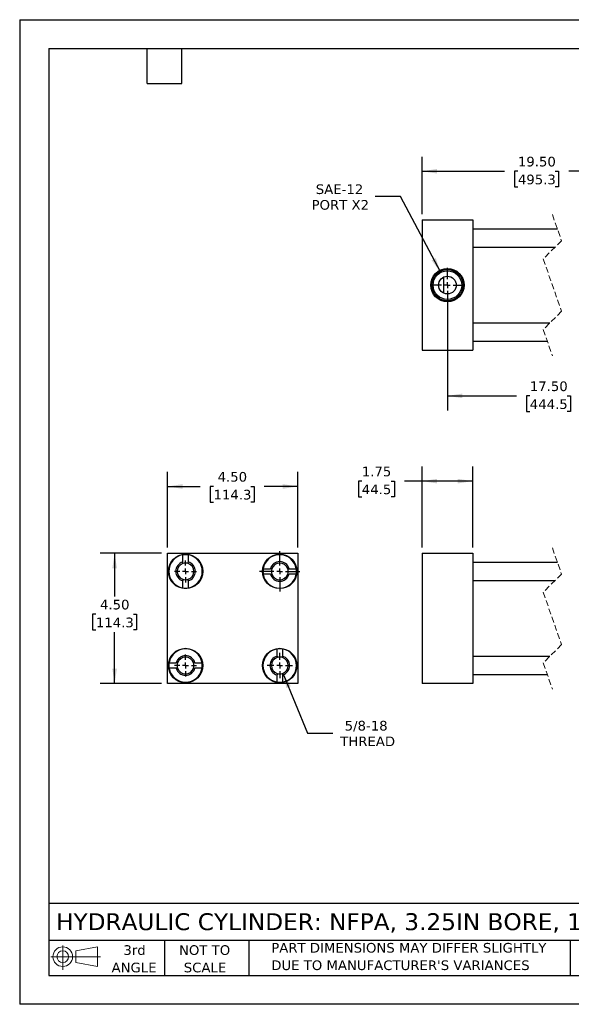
# Model space of a CAD drawing. Header units: inches. Extents: x 0 to 44, y 0 to 34.
# Tile 1 of 3: x 0 to 19, y 0 to 34. Entities that reach past the tile are written whole.
import ezdxf

# ---------------------------------------------------------------- set-up
doc = ezdxf.new("R2010")
doc.units = ezdxf.units.IN
doc.header["$LTSCALE"] = 4
doc.header["$MEASUREMENT"] = 0
for name, pattern in [('SLD-Center', [0.75, 0.6, -0.05, 0.05, -0.05]), ('SLD-Dashed', [0.075, 0.05, -0.025]), ('SLD-Solid', [0])]:
    doc.linetypes.add(name, pattern=pattern)
doc.layers.add('CENTER', color=40, linetype='SLD-Center')
doc.layers.add('SLD-DEFPOINTS', color=7, linetype='Continuous')
doc.layers.add('DIMENSIONS', color=140, linetype='SLD-Solid', lineweight=25)
doc.layers.add('TEXT', color=140, linetype='SLD-Solid', lineweight=25)
doc.styles.add('SLDTEXTSTYLE0', font='VERDANA.TTF')
doc.dimstyles.new('SLDDIMSTYLE0', dxfattribs={"dimtxt": 0.339844, "dimasz": 0.52, "dimexe": 0, "dimexo": 0.0625, "dimgap": 0.084961, "dimtad": 0, "dimtih": 1, "dimtoh": 1, "dimrnd": 1e-09, "dimzin": 12, "dimdsep": 46, "dimtxsty": 'SLDTEXTSTYLE0', "dimsah": 1, "dimcen": 0.09, "dimadec": 0, "dimazin": 3, "dimtfac": 1, "dimtofl": 0, "dimtmove": 0, "dimatfit": 3, "dimfxl": 0, "dimfrac": 2, "dimtolj": 1, "dimtzin": 12, "dimarcsym": 0})
doc.dimstyles.new('SLDDIMSTYLE3', dxfattribs={"dimtxt": 0.339844, "dimasz": 0.52, "dimexe": 0, "dimexo": 0.0625, "dimgap": 0.084961, "dimtad": 0, "dimtih": 1, "dimtoh": 1, "dimrnd": 1e-09, "dimzin": 4, "dimdsep": 46, "dimtxsty": 'SLDTEXTSTYLE0', "dimsah": 1, "dimcen": 0.09, "dimadec": 0, "dimazin": 1, "dimtfac": 1, "dimtofl": 0, "dimtmove": 0, "dimatfit": 3, "dimfxl": 0, "dimfrac": 2, "dimtolj": 1, "dimtzin": 12, "dimarcsym": 0})
doc.dimstyles.new('SLDDIMSTYLE4', dxfattribs={"dimtxt": 0.339844, "dimasz": 0.52, "dimexe": 0, "dimexo": 0.0625, "dimgap": 0.084961, "dimtad": 0, "dimtih": 1, "dimtoh": 1, "dimrnd": 1e-09, "dimzin": 12, "dimdsep": 46, "dimtxsty": 'SLDTEXTSTYLE0', "dimsah": 1, "dimcen": 0, "dimadec": 0, "dimazin": 3, "dimtfac": 1, "dimtofl": 0, "dimtmove": 0, "dimatfit": 3, "dimfxl": 0, "dimfrac": 2, "dimtolj": 1, "dimtzin": 12, "dimarcsym": 0})
doc.dimstyles.new('SLDDIMSTYLE5', dxfattribs={"dimtxt": 0.339844, "dimasz": 0.52, "dimexe": 0, "dimexo": 0.0625, "dimgap": 0.084961, "dimtad": 0, "dimtih": 1, "dimtoh": 1, "dimrnd": 1e-09, "dimzin": 12, "dimdsep": 46, "dimtxsty": 'SLDTEXTSTYLE0', "dimsah": 1, "dimcen": 0, "dimadec": 0, "dimazin": 3, "dimtfac": 1, "dimtofl": 0, "dimtmove": 0, "dimatfit": 3, "dimfxl": 0, "dimfrac": 2, "dimtolj": 1, "dimtzin": 12, "dimarcsym": 0})

# ---------------------------------------------------------------- blocks, each defined once
blk = doc.blocks.new('Block11')
at = {"color": 7, "linetype": 'SLD-Solid', "lineweight": 18}
for p, q in [((0.408, 0.836), (0.408, 0)), ((0.863, 0.656), (1.602, 0.792)), ((1.602, 0.792), (1.602, 0.115)), ((0, 0.454), (1.712, 0.454)), ((0.863, 0.251), (0.863, 0.656)), ((0.863, 0.251), (1.602, 0.115))]:
    blk.add_line(p, q, dxfattribs=at)
for radius in [0.339, 0.202]:
    blk.add_circle((0.408, 0.454), radius, dxfattribs=at)
blk = doc.blocks.new('Block12')
at = {"layer": 'SLD-DEFPOINTS'}
blk.add_blockref('Block11', (0, 0), dxfattribs=at)
blk = doc.blocks.new('SW_NOTE_0_3')
at = {"layer": 'TEXT', "color": 0, "char_height": 0.33333, "attachment_point": 1, "style": 'SLDTEXTSTYLE0'}
for s, insert in [('PART DIMENSIONS MAY DIFFER SLIGHTLY ', (0, 0.423)), ("DUE TO MANUFACTURER'S VARIANCES", (0, -0.179))]:
    blk.add_mtext(s, dxfattribs=dict(at, insert=insert))
blk = doc.blocks.new('SW_NOTE_0_4')
at = {"layer": 'TEXT', "color": 0, "char_height": 0.3333, "attachment_point": 2, "style": 'SLDTEXTSTYLE0'}
for s, insert in [('NOT TO', (0.828, 0.423)), ('SCALE', (0.843, -0.179))]:
    blk.add_mtext(s, dxfattribs=dict(at, insert=insert))
blk = doc.blocks.new('SW_NOTE_0_5')
at = {"layer": 'TEXT', "color": 0, "char_height": 0.3333, "attachment_point": 2, "style": 'SLDTEXTSTYLE0'}
for s, insert in [('3rd', (0.365, 0.423)), ('ANGLE', (0.349, -0.179))]:
    blk.add_mtext(s, dxfattribs=dict(at, insert=insert))
blk = doc.blocks.new('_D')
at = {"layer": 'DIMENSIONS'}
for p, q in [((13.883, 15.774), (13.883, 18.566)), ((15.633, 15.774), (15.633, 18.566)), ((11.804, 18.066), (11.69, 18.066)), ((11.69, 18.066), (11.69, 17.526)), ((12.814, 18.066), (12.928, 18.066)), ((12.928, 18.066), (12.928, 17.526)), ((13.883, 18.066), (13.274, 18.066)), ((15.633, 18.066), (13.883, 18.066)), ((11.69, 17.526), (11.804, 17.526)), ((12.928, 17.526), (12.814, 17.526))]:
    blk.add_line(p, q, dxfattribs=at)
for points in [[(13.883, 18.066), (14.403, 17.986), (14.403, 18.146)], [(15.633, 18.066), (15.113, 18.146), (15.113, 17.986)]]:
    blk.add_solid(points, dxfattribs=at)
at = {"layer": 'DIMENSIONS', "char_height": 0.3333, "attachment_point": 1, "style": 'SLDTEXTSTYLE0'}
for s, insert in [('1.75', (11.804, 18.566)), ('44.5', (11.804, 17.95))]:
    blk.add_mtext(s, dxfattribs=dict(at, insert=insert))
blk = doc.blocks.new('_D_8')
at = {"layer": 'DIMENSIONS'}
for p, q in [((5.098, 15.774), (5.098, 18.382)), ((9.598, 15.774), (9.598, 18.382)), ((5.098, 17.882), (6.226, 17.882)), ((6.686, 17.882), (6.572, 17.882)), ((6.572, 17.882), (6.572, 17.342)), ((7.979, 17.882), (8.093, 17.882)), ((8.093, 17.882), (8.093, 17.342)), ((9.598, 17.882), (8.439, 17.882)), ((6.572, 17.342), (6.686, 17.342)), ((8.093, 17.342), (7.979, 17.342))]:
    blk.add_line(p, q, dxfattribs=at)
for points in [[(5.098, 17.882), (5.618, 17.802), (5.618, 17.962)], [(9.598, 17.882), (9.078, 17.962), (9.078, 17.802)]]:
    blk.add_solid(points, dxfattribs=at)
at = {"layer": 'DIMENSIONS', "char_height": 0.3333, "attachment_point": 1, "style": 'SLDTEXTSTYLE0'}
for s, insert in [('4.50', (6.828, 18.382)), ('114.3', (6.686, 17.766))]:
    blk.add_mtext(s, dxfattribs=dict(at, insert=insert))
blk = doc.blocks.new('_D_9')
at = {"layer": 'DIMENSIONS'}
for p, q in [((4.898, 15.574), (2.775, 15.574)), ((3.275, 15.574), (3.275, 14.087)), ((2.629, 13.471), (2.515, 13.471)), ((2.515, 13.471), (2.515, 12.93)), ((3.922, 13.471), (4.036, 13.471)), ((4.036, 13.471), (4.036, 12.93)), ((2.515, 12.93), (2.629, 12.93)), ((4.036, 12.93), (3.922, 12.93)), ((3.275, 11.074), (3.275, 12.854)), ((4.898, 11.074), (2.775, 11.074))]:
    blk.add_line(p, q, dxfattribs=at)
for points in [[(3.275, 15.574), (3.195, 15.054), (3.355, 15.054)], [(3.275, 11.074), (3.355, 11.594), (3.195, 11.594)]]:
    blk.add_solid(points, dxfattribs=at)
at = {"layer": 'DIMENSIONS', "char_height": 0.3333, "attachment_point": 1, "style": 'SLDTEXTSTYLE0'}
for s, insert in [('4.50', (2.77, 13.97)), ('114.3', (2.629, 13.354))]:
    blk.add_mtext(s, dxfattribs=dict(at, insert=insert))
blk = doc.blocks.new('_D_10')
at = {"layer": 'DIMENSIONS'}
for p, q in [((9.083, 11.432), (9.933, 9.364)), ((9.933, 9.364), (10.808, 9.364))]:
    blk.add_line(p, q, dxfattribs=at)
blk.add_solid([(9.083, 11.432), (9.207, 10.92), (9.355, 10.981)], dxfattribs=at)
at = {"layer": 'DIMENSIONS', "char_height": 0.3333, "attachment_point": 1, "style": 'SLDTEXTSTYLE0'}
for s, insert in [('5/8-18', (11.213, 9.788)), ('THREAD', (11.058, 9.248))]:
    blk.add_mtext(s, dxfattribs=dict(at, insert=insert))
blk = doc.blocks.new('SW_CENTERMARKSYMBOL_0')
at = {"layer": 'CENTER', "color": 0}
for p, q in [((0, 0.2), (0, 0.38125)), ((-0.2, 0), (-0.38125, 0)), ((0, 0), (-0.1, 0)), ((0, 0), (0, 0.1)), ((0, 0), (0, -0.1)), ((0, 0), (0.1, 0)), ((0.2, 0), (0.38125, 0)), ((0, -0.2), (0, -0.38125))]:
    blk.add_line(p, q, dxfattribs=at)
blk = doc.blocks.new('SW_CENTERMARKSYMBOL_1')
at = {"layer": 'CENTER', "color": 0}
for p, q in [((0, 0.2), (0, 0.38125)), ((-0.2, 0), (-0.38125, 0)), ((0, 0), (-0.1, 0)), ((0, 0), (0, 0.1)), ((0, 0), (0, -0.1)), ((0, 0), (0.1, 0)), ((0.2, 0), (0.38125, 0)), ((0, -0.2), (0, -0.38125))]:
    blk.add_line(p, q, dxfattribs=at)
blk = doc.blocks.new('SW_CENTERMARKSYMBOL_2')
at = {"layer": 'CENTER', "color": 0}
for p, q in [((0, 0.2), (0, 0.69375)), ((-0.2, 0), (-0.69375, 0)), ((0, 0), (-0.1, 0)), ((0, 0), (0, 0.1)), ((0, 0), (0, -0.1)), ((0, 0), (0.1, 0)), ((0.2, 0), (0.69375, 0)), ((0, -0.2), (0, -0.69375))]:
    blk.add_line(p, q, dxfattribs=at)
blk = doc.blocks.new('SW_CENTERMARKSYMBOL_3')
at = {"layer": 'CENTER', "color": 0}
for p, q in [((0, 0.2), (0, 0.4375)), ((-0.2, 0), (-0.4375, 0)), ((0, 0), (-0.1, 0)), ((0, 0), (0, 0.1)), ((0, 0), (0, -0.1)), ((0, 0), (0.1, 0)), ((0.2, 0), (0.4375, 0)), ((0, -0.2), (0, -0.4375))]:
    blk.add_line(p, q, dxfattribs=at)
blk = doc.blocks.new('_D_11')
at = {"layer": 'DIMENSIONS'}
for p, q in [((13.141, 27.89), (12.266, 27.89)), ((14.527, 25.272), (13.141, 27.89))]:
    blk.add_line(p, q, dxfattribs=at)
blk.add_solid([(14.527, 25.272), (14.354, 25.769), (14.213, 25.695)], dxfattribs=at)
at = {"layer": 'DIMENSIONS', "char_height": 0.3333, "attachment_point": 1, "style": 'SLDTEXTSTYLE0'}
for s, insert in [('SAE-12', (10.216, 28.314)), ('PORT X2', (10.071, 27.773))]:
    blk.add_mtext(s, dxfattribs=dict(at, insert=insert))
blk = doc.blocks.new('_D_12')
at = {"layer": 'DIMENSIONS'}
for p, q in [((14.758, 24.635), (14.758, 20.51)), ((21.543, 24.04), (21.543, 20.51)), ((19.747, 21.232), (19.636, 21.01)), ((19.969, 20.788), (19.747, 21.232)), ((14.758, 21.01), (17.14, 21.01)), ((17.601, 21.01), (17.487, 21.01)), ((17.487, 21.01), (17.487, 20.47)), ((18.894, 21.01), (19.008, 21.01)), ((19.008, 21.01), (19.008, 20.47)), ((19.636, 21.01), (19.354, 21.01)), ((20.08, 21.01), (19.969, 20.788)), ((21.543, 21.01), (20.08, 21.01)), ((17.487, 20.47), (17.601, 20.47)), ((19.008, 20.47), (18.894, 20.47))]:
    blk.add_line(p, q, dxfattribs=at)
for points in [[(14.758, 21.01), (15.278, 20.93), (15.278, 21.09)], [(21.543, 21.01), (21.023, 21.09), (21.023, 20.93)]]:
    blk.add_solid(points, dxfattribs=at)
at = {"layer": 'DIMENSIONS', "char_height": 0.3333, "attachment_point": 1, "style": 'SLDTEXTSTYLE0'}
for s, insert in [('17.50', (17.601, 21.51)), ('444.5', (17.601, 20.893))]:
    blk.add_mtext(s, dxfattribs=dict(at, insert=insert))
blk = doc.blocks.new('_D_15')
at = {"layer": 'DIMENSIONS'}
for p, q in [((13.883, 27.285), (13.883, 29.267)), ((22.668, 27.285), (22.668, 29.267)), ((21.369, 28.989), (21.258, 28.767)), ((21.592, 28.545), (21.369, 28.989)), ((13.883, 28.767), (16.729, 28.767)), ((17.19, 28.767), (17.076, 28.767)), ((17.076, 28.767), (17.076, 28.227)), ((18.482, 28.767), (18.597, 28.767)), ((18.597, 28.767), (18.597, 28.227)), ((21.258, 28.767), (18.943, 28.767)), ((21.703, 28.767), (21.592, 28.545)), ((22.668, 28.767), (21.703, 28.767)), ((17.076, 28.227), (17.19, 28.227)), ((18.597, 28.227), (18.482, 28.227))]:
    blk.add_line(p, q, dxfattribs=at)
for points in [[(13.883, 28.767), (14.403, 28.687), (14.403, 28.847)], [(22.668, 28.767), (22.148, 28.847), (22.148, 28.687)]]:
    blk.add_solid(points, dxfattribs=at)
at = {"layer": 'DIMENSIONS', "char_height": 0.3333, "attachment_point": 1, "style": 'SLDTEXTSTYLE0'}
for s, insert in [('19.50', (17.19, 29.267)), ('495.3', (17.19, 28.65))]:
    blk.add_mtext(s, dxfattribs=dict(at, insert=insert))
blk = doc.blocks.new('SW_CENTERMARKSYMBOL_4')
at = {"layer": 'CENTER', "color": 0}
for p, q in [((0, 0.2), (0, 0.595)), ((-0.2, 0), (-0.595, 0)), ((0, 0), (-0.1, 0)), ((0, 0), (0, 0.1)), ((0, 0), (0, -0.1)), ((0, 0), (0.1, 0)), ((0.2, 0), (0.595, 0)), ((0, -0.2), (0, -0.595))]:
    blk.add_line(p, q, dxfattribs=at)

msp = doc.modelspace()

# ---------------------------------------------------------------- linework, layer by layer
at = {"color": 7, "linetype": 'SLD-Solid'}
for p, q in [((0, 34), (0, 0)), ((0, 34), (44, 34)), ((44, 0), (0, 0))]:
    msp.add_line(p, q, dxfattribs=at)
at = {"color": 7, "linetype": 'SLD-Dashed', "lineweight": 18}
for p, q in [((18.381, 27.272), (18.696, 26.369)), ((18.696, 26.369), (18.066, 25.739)), ((18.066, 25.739), (18.696, 23.931)), ((18.696, 23.931), (18.066, 23.301)), ((18.066, 23.301), (18.381, 22.397)), ((18.381, 15.761), (18.696, 14.858)), ((18.696, 14.858), (18.066, 14.228)), ((18.066, 14.228), (18.696, 12.42)), ((18.696, 12.42), (18.066, 11.79)), ((18.066, 11.79), (18.381, 10.886))]:
    msp.add_line(p, q, dxfattribs=at)
for p, q in [((13.883, 27.085), (13.883, 22.585)), ((13.883, 27.085), (15.633, 27.085)), ((15.633, 27.085), (15.633, 22.585)), ((18.555, 26.772), (15.633, 26.772)), ((15.633, 26.147), (18.475, 26.147)), ((14.633, 24.557), (14.633, 25.113)), ((18.287, 23.522), (15.633, 23.522)), ((15.633, 22.897), (18.207, 22.897)), ((13.883, 22.585), (15.633, 22.585)), ((5.098, 11.074), (5.098, 15.574)), ((5.098, 15.574), (9.598, 15.574)), ((5.629, 15.273), (5.629, 15.519)), ((5.817, 15.519), (5.817, 15.273)), ((9.598, 15.574), (9.598, 11.074)), ((13.883, 15.574), (15.633, 15.574)), ((13.883, 15.574), (13.883, 11.074)), ((15.633, 15.574), (15.633, 11.074)), ((8.403, 15.043), (8.649, 15.043)), ((9.297, 15.043), (9.544, 15.043)), ((18.555, 15.261), (15.633, 15.261)), ((5.629, 14.378), (5.629, 14.625)), ((5.817, 14.625), (5.817, 14.378)), ((8.649, 14.855), (8.403, 14.855)), ((9.544, 14.855), (9.297, 14.855)), ((15.633, 14.636), (18.475, 14.636)), ((8.879, 12.023), (8.879, 12.269)), ((9.067, 12.269), (9.067, 12.023)), ((18.287, 12.011), (15.633, 12.011)), ((5.153, 11.793), (5.399, 11.793)), ((5.399, 11.605), (5.153, 11.605)), ((6.047, 11.793), (6.294, 11.793)), ((6.294, 11.605), (6.047, 11.605)), ((8.879, 11.128), (8.879, 11.375)), ((9.067, 11.375), (9.067, 11.128)), ((15.633, 11.386), (18.207, 11.386)), ((9.598, 11.074), (5.098, 11.074)), ((15.633, 11.074), (13.883, 11.074))]:
    msp.add_line(p, q)
for centre, radius in [((14.758, 24.835), 0.574), ((14.758, 24.835), 0.539), ((14.758, 24.835), 0.495), ((14.758, 24.835), 0.305), ((5.723, 14.949), 0.594), ((8.973, 14.949), 0.594), ((5.723, 11.699), 0.594), ((8.973, 11.699), 0.594)]:
    msp.add_circle(centre, radius)
for centre, radius, start, end in [((5.723, 14.949), 0.578, 99.3324, 260.6676), ((5.723, 14.949), 0.578, 80.6676, 99.3324), ((5.723, 14.949), 0.578, 279.3324, 80.6676), ((8.973, 14.949), 0.578, 9.3324, 170.6676), ((5.723, 14.949), 0.338, 106.1276, 253.8724), ((5.723, 14.949), 0.289, 108.9255, 251.0745), ((5.723, 14.949), 0.289, 71.0745, 108.9255), ((5.723, 14.949), 0.338, 286.1276, 73.8724), ((5.723, 14.949), 0.289, 288.9255, 71.0745), ((8.973, 14.949), 0.578, 170.6676, 189.3324), ((8.973, 14.949), 0.338, 16.1276, 163.8724), ((8.973, 14.949), 0.289, 161.0745, 198.9255), ((8.973, 14.949), 0.289, 18.9255, 161.0745), ((8.973, 14.949), 0.289, 341.0745, 18.9255), ((8.973, 14.949), 0.578, 350.6676, 9.3324), ((5.723, 14.949), 0.289, 251.0745, 288.9255), ((8.973, 14.949), 0.578, 189.3324, 350.6676), ((8.973, 14.949), 0.338, 196.1276, 343.8724), ((8.973, 14.949), 0.289, 198.9255, 341.0745), ((5.723, 14.949), 0.578, 260.6676, 279.3324), ((5.723, 11.699), 0.578, 9.3324, 170.6676), ((8.973, 11.699), 0.578, 99.3324, 260.6676), ((8.973, 11.699), 0.578, 80.6676, 99.3324), ((8.973, 11.699), 0.578, 279.3324, 80.6676), ((5.723, 11.699), 0.338, 16.1276, 163.8724), ((5.723, 11.699), 0.289, 18.9255, 161.0745), ((8.973, 11.699), 0.338, 106.1276, 253.8724), ((8.973, 11.699), 0.289, 108.9255, 251.0745), ((8.973, 11.699), 0.289, 71.0745, 108.9255), ((8.973, 11.699), 0.338, 286.1276, 73.8724), ((8.973, 11.699), 0.289, 288.9255, 71.0745), ((5.723, 11.699), 0.578, 170.6676, 189.3324), ((5.723, 11.699), 0.578, 189.3324, 350.6676), ((5.723, 11.699), 0.338, 196.1276, 343.8724), ((5.723, 11.699), 0.289, 161.0745, 198.9255), ((5.723, 11.699), 0.289, 198.9255, 341.0745), ((5.723, 11.699), 0.289, 341.0745, 18.9255), ((5.723, 11.699), 0.578, 350.6676, 9.3324), ((8.973, 11.699), 0.289, 251.0745, 288.9255), ((8.973, 11.699), 0.578, 260.6676, 279.3324)]:
    msp.add_arc(centre, radius, start, end)
for points in [[(5.629, 15.222), (5.629, 15.239), (5.629, 15.256), (5.629, 15.273)], [(5.817, 15.222), (5.817, 15.239), (5.817, 15.256), (5.817, 15.273)], [(8.7, 15.043), (8.683, 15.043), (8.666, 15.043), (8.649, 15.043)], [(9.247, 15.043), (9.264, 15.043), (9.28, 15.043), (9.297, 15.043)], [(5.629, 14.675), (5.629, 14.658), (5.629, 14.642), (5.629, 14.625)], [(5.817, 14.625), (5.817, 14.642), (5.817, 14.658), (5.817, 14.675)], [(8.649, 14.855), (8.666, 14.855), (8.683, 14.855), (8.7, 14.855)], [(9.247, 14.855), (9.264, 14.855), (9.28, 14.855), (9.297, 14.855)], [(8.879, 12.023), (8.879, 12.006), (8.879, 11.989), (8.879, 11.972)], [(9.067, 11.972), (9.067, 11.989), (9.067, 12.006), (9.067, 12.023)], [(5.45, 11.793), (5.433, 11.793), (5.416, 11.793), (5.399, 11.793)], [(5.45, 11.605), (5.433, 11.605), (5.416, 11.605), (5.399, 11.605)], [(6.047, 11.793), (6.03, 11.793), (6.014, 11.793), (5.997, 11.793)], [(5.997, 11.605), (6.014, 11.605), (6.03, 11.605), (6.047, 11.605)], [(8.879, 11.425), (8.879, 11.408), (8.879, 11.392), (8.879, 11.375)], [(9.067, 11.425), (9.067, 11.408), (9.067, 11.392), (9.067, 11.375)]]:
    msp.add_open_spline(points, degree=3)
at = {"layer": 'TEXT'}
for p, q in [((1, 33), (43, 33)), ((1, 33), (1, 1)), ((4.4, 31.8), (4.4, 33)), ((5.6, 31.8), (5.6, 33)), ((4.4, 31.8), (5.6, 31.8)), ((43, 3.484), (1, 3.484)), ((43, 2.2), (1, 2.2)), ((5, 2.2), (5, 1)), ((7.907, 2.2), (7.907, 1)), ((18.999, 2.2), (18.999, 1)), ((1, 1), (43, 1))]:
    msp.add_line(p, q, dxfattribs=at)

# ---------------------------------------------------------------- block references
at = {"layer": 'CENTER'}
for name, p in [('SW_CENTERMARKSYMBOL_4', (14.758, 24.835)), ('SW_CENTERMARKSYMBOL_2', (8.973, 14.949)), ('SW_CENTERMARKSYMBOL_0', (5.723, 14.949)), ('SW_CENTERMARKSYMBOL_1', (5.723, 11.699)), ('SW_CENTERMARKSYMBOL_3', (8.973, 11.699))]:
    msp.add_blockref(name, p, dxfattribs=at)
at = {"layer": 'SLD-DEFPOINTS'}
msp.add_blockref('Block12', (1.077, 1.19), dxfattribs=at)
at = {"layer": 'TEXT'}
for name, p in [('SW_NOTE_0_5', (3.598, 1.617)), ('SW_NOTE_0_4', (5.552, 1.617)), ('SW_NOTE_0_3', (8.68, 1.696))]:
    msp.add_blockref(name, p, dxfattribs=at)

# ---------------------------------------------------------------- texts
at = {"layer": 'TEXT', "insert": (1.254, 3.145), "char_height": 0.58333, "attachment_point": 1, "style": 'SLDTEXTSTYLE0'}
msp.add_mtext('HYDRAULIC CYLINDER: NFPA, 3.25IN BORE, 14IN STROKE', dxfattribs=at)

# ---------------------------------------------------------------- dimensions: what is measured, and where the dimension line sits
at = {"layer": 'DIMENSIONS'}
for base, p1, p2, text, picture, middle in [((13.883, 28.767), (22.668, 27.085), (13.883, 27.085), '19.50', '_D_15', (17.836, 28.767)), ((21.543, 21.01), (14.758, 24.835), (21.543, 24.24), '17.50', '_D_12', (18.247, 21.01))]:
    dim = msp.add_linear_dim(base=base, p1=p1, p2=p2, text=text, dimstyle='SLDDIMSTYLE3', dxfattribs=at)
    dim.commit()
    dim.dimension.update_dxf_attribs({"geometry": picture, "text_midpoint": middle, "dimtype": 160})
dim = msp.add_diameter_dim_2p(p1=(14.99, 24.397), p2=(14.527, 25.272), text='SAE-12\\PPORT X2', dimstyle='SLDDIMSTYLE5', override={"dimpost": '<>'}, dxfattribs=at)
dim.commit()
dim.dimension.update_dxf_attribs({"geometry": '_D_11', "text_midpoint": (11.043, 27.89), "dimtype": 163})
for base, p1, p2, dimstyle, picture, middle in [((9.598, 17.882), (5.098, 15.574), (9.598, 15.574), 'SLDDIMSTYLE3', '_D_8', (7.333, 17.882)), ((15.633, 18.066), (13.883, 15.574), (15.633, 15.574), 'SLDDIMSTYLE0', '_D', (12.309, 18.066))]:
    dim = msp.add_linear_dim(base=base, p1=p1, p2=p2, dimstyle=dimstyle, dxfattribs=at)
    dim.commit()
    dim.dimension.update_dxf_attribs({"geometry": picture, "text_midpoint": middle, "dimtype": 160})
dim = msp.add_linear_dim(base=(3.275, 15.574), p1=(5.098, 11.074), p2=(5.098, 15.574), angle=90, dimstyle='SLDDIMSTYLE3', dxfattribs=at)
dim.commit()
dim.dimension.update_dxf_attribs({"geometry": '_D_9', "text_midpoint": (3.275, 13.471), "dimtype": 160})
dim = msp.add_radius_dim(center=(8.973, 11.699), mpoint=(9.083, 11.432), text='5/8-18\\PTHREAD', dimstyle='SLDDIMSTYLE4', dxfattribs=at)
dim.commit()
dim.dimension.update_dxf_attribs({"geometry": '_D_10', "text_midpoint": (11.98, 9.364), "dimtype": 164})

doc.saveas('drawing.dxf')
